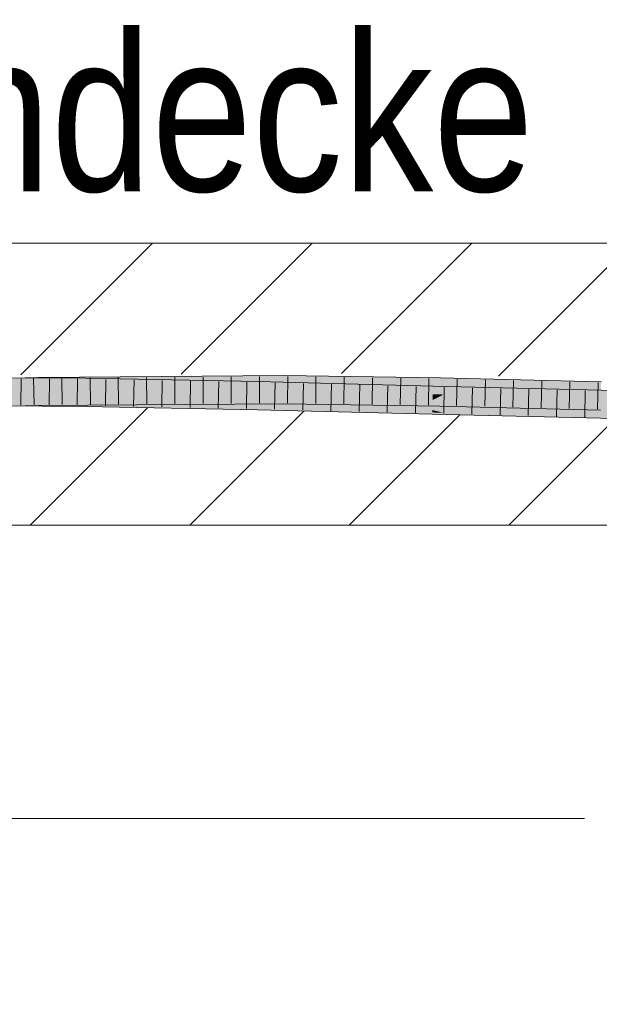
# Model space of a CAD drawing. Extents: x -620 to 300, y 62 to 1112.
# Tile 180 of 256: x 209.39 to 214.53, y 721.09 to 729.81. Entities that reach past the tile are written whole.
import ezdxf
from ezdxf.lldxf.tags import DXFTag

# ---------------------------------------------------------------- set-up
doc = ezdxf.new("R2010")
doc.units = 0
doc.layers.get('0').update_dxf_attribs({"lineweight": 13})
for name, color, linetype, lineweight, true_color in [('E_Detail_Beschriftung', 7, 'Continuous', 13, 0x009900), ('E_Detail_Wandschraffur', 7, 'Continuous', 5, 0xc0c0c0), ('E_Leerrohr 25-A06GA1MY8I', 7, 'Continuous', 9, 0xff8000), ('E_Leerrohr 25-Shading', 7, 'Continuous', 9, 0xff8000)]:
    doc.layers.add(name, color=color, linetype=linetype, lineweight=lineweight, true_color=true_color)
doc.layers.add('E_Detail_Linie_Text_Bem', color=7, linetype='Continuous', lineweight=13)
doc.styles.get("Standard").update_dxf_attribs({"font": 'ARIALN.TTF'})
tags = doc.linetypes.add('fein_strichliert', pattern=[4, 1, -2, 1]).pattern_tags.tags
tags[8:9] = [DXFTag(74, 4), DXFTag(75, 0), DXFTag(340, '0'), DXFTag(46, 0.0), DXFTag(50, 0.0), DXFTag(44, 0.0), DXFTag(45, 0.0)]
tags[6:7] = [DXFTag(74, 4), DXFTag(75, 0), DXFTag(340, '0'), DXFTag(46, 0.0), DXFTag(50, 0.0), DXFTag(44, 0.0), DXFTag(45, 0.0)]
tags[4:5] = [DXFTag(74, 4), DXFTag(75, 0), DXFTag(340, '0'), DXFTag(46, 0.0), DXFTag(50, 0.0), DXFTag(44, 0.0), DXFTag(45, 0.0)]

# ---------------------------------------------------------------- blocks, each defined once
blk = doc.blocks.new('Shading-A06GA12D8I', base_point=(172.0508, 724.3159))
at = {"layer": 'E_Leerrohr 25-Shading', "color": 34, "true_color": 0xb05800}
for points in [[(208.0266, 726.5664), (209.5555, 726.6064), (207.9382, 726.6007), (209.5549, 726.6431)], [(209.3761, 726.6017), (209.9709, 726.5993), (209.3758, 726.6384), (209.9713, 726.6359)], [(209.5555, 726.6064), (211.7303, 726.658), (209.5549, 726.6431)], [(211.7303, 726.658), (209.5555, 726.6064), (210.7923, 726.6215), (209.5893, 726.6067)], [(211.7303, 726.658), (210.7923, 726.6215), (211.7303, 726.6339)], [(213.1184, 726.6177), (213.1188, 726.6389), (211.7303, 726.6339), (211.7303, 726.658)], [(214.5437, 726.581), (214.5443, 726.6027), (213.1184, 726.6177), (213.1188, 726.6389)], [(209.5893, 726.6067), (209.7699, 726.6079), (210.7923, 726.6215)], [(209.7699, 726.6079), (211.7303, 726.6214), (211.7303, 726.6339)], [(209.9713, 726.6359), (209.9709, 726.5993), (210.793, 726.6201), (210.7926, 726.6031)], [(210.7926, 726.6031), (209.9709, 726.5993), (210.7919, 726.5835)], [(211.5044, 726.6064), (210.7926, 726.6031), (211.5036, 726.5705), (210.7919, 726.5835)], [(210.7919, 726.5835), (211.5035, 726.5698), (211.5036, 726.5705)], [(210.7926, 726.6031), (211.5044, 726.6064), (210.793, 726.6201)], [(211.5035, 726.5698), (213.0513, 726.5295), (211.5036, 726.5705)], [(213.0513, 726.5295), (213.0522, 726.5661), (211.5036, 726.5705), (211.5044, 726.6064)], [(211.7303, 726.6339), (211.7303, 726.6333), (213.054, 726.6184)], [(211.7303, 726.6333), (213.1184, 726.6177), (213.054, 726.6184)], [(211.7303, 726.6333), (211.7303, 726.6214), (213.1184, 726.6177), (213.1181, 726.6023)], [(213.0513, 726.5295), (214.6676, 726.5275), (213.0522, 726.5661)], [(213.1181, 726.6023), (214.5432, 726.5661), (213.1184, 726.6177), (214.5437, 726.581)], [(214.6676, 726.5275), (213.0513, 726.5295), (214.6676, 726.5272), (213.2179, 726.5255)], [(213.2179, 726.5255), (214.6671, 726.5015), (214.6676, 726.5272)], [(213.5307, 726.5204), (213.2179, 726.5255), (214.6669, 726.4909)], [(214.6671, 726.5015), (213.5307, 726.5204), (214.6669, 726.4909)], [(207.9382, 726.3506), (209.559, 726.3931), (208.0266, 726.3896), (209.5584, 726.4297)], [(209.378, 726.425), (209.3784, 726.3884), (209.9688, 726.4189), (209.9684, 726.3859)], [(209.378, 726.425), (209.5586, 726.4231), (209.9688, 726.4225), (209.9688, 726.4205)], [(211.7301, 726.436), (211.7301, 726.4446), (209.5584, 726.4297)], [(209.559, 726.3931), (211.73, 726.408), (209.5584, 726.4297), (211.7301, 726.436)], [(209.5586, 726.4231), (209.9688, 726.4189), (209.9688, 726.4205)], [(209.9688, 726.4189), (209.9684, 726.3859), (210.7865, 726.3954), (210.7859, 726.3702)], [(209.9688, 726.4225), (209.9688, 726.4205), (210.7868, 726.4042), (210.7867, 726.4003)], [(211.4994, 726.3882), (211.4995, 726.3931), (209.9688, 726.4225)], [(209.9688, 726.4205), (209.9688, 726.4189), (210.7867, 726.4003), (210.7866, 726.3954)], [(210.7859, 726.3702), (211.4987, 726.3564), (210.7865, 726.3954), (211.4991, 726.3749)], [(210.7866, 726.3954), (211.4991, 726.3749), (210.7867, 726.4003), (211.4993, 726.3827)], [(210.7867, 726.4003), (211.4993, 726.3827), (210.7868, 726.4042), (211.4994, 726.3882)], [(211.4987, 726.3564), (213.0459, 726.3162), (211.4991, 726.3749), (213.046, 726.318)], [(211.4991, 726.3749), (213.046, 726.318), (211.4993, 726.3827), (213.0463, 726.3319)], [(211.4994, 726.3882), (211.4993, 726.3827), (211.9919, 726.3732)], [(211.9919, 726.3732), (211.4993, 726.3827), (213.0465, 726.3375), (211.7295, 726.3751)], [(211.4995, 726.3931), (211.4994, 726.3882), (212.7796, 726.358), (211.9919, 726.3732)], [(213.0468, 726.3528), (211.4995, 726.3931), (212.7796, 726.358)], [(211.7295, 726.3751), (213.0463, 726.3319), (213.0465, 726.3375)], [(211.73, 726.408), (213.1139, 726.3889), (211.7301, 726.436), (213.1142, 726.4054)], [(211.7301, 726.436), (213.1142, 726.4054), (211.7301, 726.4446), (213.1145, 726.4196)], [(213.1145, 726.4196), (213.1146, 726.4255), (211.7301, 726.4446)], [(213.1139, 726.3889), (214.5371, 726.3528), (213.1142, 726.4054), (214.5371, 726.3541)], [(213.1142, 726.4054), (214.5371, 726.3541), (213.1145, 726.4196), (214.5377, 726.374)], [(213.1145, 726.4196), (214.5377, 726.374), (213.1146, 726.4255), (214.5381, 726.3859)], [(214.5381, 726.3859), (214.5381, 726.3893), (213.1146, 726.4255)], [(211.9919, 726.3732), (213.0465, 726.3375), (213.0466, 726.3409)], [(213.0466, 726.3409), (213.0468, 726.3506), (211.9919, 726.3732), (212.7796, 726.358)], [(213.0468, 726.3506), (213.0468, 726.3528), (212.7796, 726.358)], [(213.0459, 726.3162), (213.218, 726.3121), (213.046, 726.318)], [(213.046, 726.318), (213.218, 726.3121), (213.0463, 726.3319), (213.1475, 726.3289)], [(213.0463, 726.3319), (213.1475, 726.3289), (213.0465, 726.3375), (213.1189, 726.3357)], [(213.0465, 726.3375), (213.1189, 726.3357), (213.0466, 726.3409), (213.1033, 726.3394)], [(213.0466, 726.3409), (213.1033, 726.3394), (213.0468, 726.3506), (213.057, 726.3504)], [(213.0468, 726.3528), (213.168, 726.3477), (214.6636, 726.3141), (214.6635, 726.3105)], [(213.168, 726.3477), (213.0468, 726.3528), (213.057, 726.3504)], [(213.057, 726.3504), (213.0468, 726.3528), (213.0468, 726.3506)], [(213.1033, 726.3394), (213.8535, 726.3184), (213.057, 726.3504), (213.168, 726.3477)], [(213.1188, 726.3357), (213.8535, 726.3184), (213.1033, 726.3394)], [(214.6632, 726.2955), (214.6633, 726.2993), (213.1189, 726.3357), (213.1188, 726.3357)], [(213.1189, 726.3357), (213.1475, 726.3289), (214.6632, 726.2955), (214.663, 726.283)], [(213.1475, 726.3289), (213.218, 726.3121), (214.663, 726.283), (214.6629, 726.2776)], [(213.168, 726.3477), (213.8535, 726.3184), (214.6635, 726.3105), (214.6633, 726.2993)]]:
    blk.add_solid(points, dxfattribs=at)
at = {"layer": 'E_Leerrohr 25-Shading', "color": 30, "true_color": 0xf57b00}
for points in [[(208.4009, 726.5701), (208.401, 726.5173), (209.3761, 726.6017), (209.9709, 726.5993)], [(208.401, 726.5173), (209.3771, 726.5134), (209.9709, 726.5993), (209.9699, 726.5199)], [(209.377, 726.5134), (209.5569, 726.5181), (209.3761, 726.6017), (209.5555, 726.6064)], [(209.5555, 726.6064), (209.5569, 726.5181), (209.7699, 726.6079), (209.769, 726.5215)], [(209.7699, 726.6079), (209.769, 726.5215), (209.9818, 726.6094), (209.9808, 726.5251)], [(209.9699, 726.5199), (210.7905, 726.5228), (209.9709, 726.5993), (210.7919, 726.5835)], [(209.9808, 726.5251), (211.7302, 726.554), (209.9818, 726.6094), (211.7303, 726.6214)], [(211.7302, 726.533), (211.7302, 726.554), (209.9808, 726.521), (209.9809, 726.5251)], [(210.7905, 726.5228), (211.5025, 726.5252), (210.7919, 726.5835), (211.5035, 726.5698)], [(213.0511, 726.5253), (213.0513, 726.5295), (211.5025, 726.5252), (211.5035, 726.5698)], [(213.1173, 726.5626), (213.1181, 726.6023), (211.7302, 726.554), (211.7303, 726.6214)], [(211.7302, 726.554), (211.7302, 726.533), (213.1173, 726.5626), (213.1166, 726.5282)], [(213.1173, 726.5626), (213.1166, 726.5282), (214.5431, 726.5632), (214.5418, 726.515)], [(214.5431, 726.5632), (214.5432, 726.5661), (213.1173, 726.5626), (213.1181, 726.6023)], [(208.0266, 726.3896), (209.5584, 726.4297), (208.0632, 726.4789), (209.5569, 726.5181)], [(209.5571, 726.5153), (209.3771, 726.5134), (209.9699, 726.5159), (209.9698, 726.5109)], [(209.378, 726.425), (209.9688, 726.4225), (209.3771, 726.5134), (209.9698, 726.5109)], [(211.7301, 726.4446), (211.7302, 726.533), (209.5584, 726.4297), (209.5569, 726.5181)], [(209.769, 726.5215), (209.5569, 726.5181), (209.769, 726.5195)], [(209.9699, 726.5199), (209.5571, 726.5153), (209.9699, 726.5159)], [(209.9809, 726.5251), (209.769, 726.5215), (209.9808, 726.521), (209.769, 726.5195)], [(211.4995, 726.3931), (211.5015, 726.4814), (209.9688, 726.4225), (209.9698, 726.5109)], [(210.7902, 726.5109), (209.9699, 726.5159), (210.79, 726.5013), (209.9698, 726.5109)], [(209.9698, 726.5109), (211.5015, 726.4814), (211.5018, 726.493)], [(210.7905, 726.5228), (209.9699, 726.5199), (210.7903, 726.5109), (209.9699, 726.5159)], [(211.5018, 726.493), (211.5021, 726.5064), (210.79, 726.5013), (210.7902, 726.5109)], [(211.5025, 726.5252), (210.7905, 726.5228), (211.5021, 726.5064), (210.7903, 726.5109)], [(213.0468, 726.3528), (213.0491, 726.4412), (211.4995, 726.3931), (211.5015, 726.4814)], [(211.5015, 726.4814), (212.8419, 726.451), (211.5018, 726.493), (212.1761, 726.4829)], [(211.5015, 726.4814), (213.0491, 726.4412), (212.8419, 726.451)], [(212.1761, 726.4829), (211.7301, 726.5043), (211.5018, 726.493), (211.5021, 726.5064)], [(211.5025, 726.5252), (211.5021, 726.5064), (213.0511, 726.5253), (213.0503, 726.4916)], [(213.1146, 726.4255), (213.1164, 726.5139), (211.7301, 726.4446), (211.7302, 726.533)], [(213.0503, 726.4916), (211.7301, 726.5043), (213.05, 726.478)], [(213.05, 726.478), (211.7301, 726.5043), (213.0498, 726.4698), (212.1761, 726.4829)], [(211.7302, 726.533), (213.1164, 726.5139), (213.1166, 726.5282)], [(213.0498, 726.4698), (212.1761, 726.4829), (213.0492, 726.4464), (212.8419, 726.451)], [(213.1048, 726.469), (213.0498, 726.4698), (213.0591, 726.4462), (213.0492, 726.4464)], [(213.1201, 726.4767), (213.05, 726.478), (213.1048, 726.469), (213.0498, 726.4698)], [(213.1484, 726.4908), (213.0503, 726.4916), (213.1201, 726.4767), (213.05, 726.478)], [(213.0511, 726.5253), (213.0503, 726.4916), (213.2179, 726.5255), (213.1484, 726.4908)], [(213.2179, 726.5255), (213.0513, 726.5295), (213.0511, 726.5253)], [(213.3105, 726.4407), (213.1048, 726.469), (213.0591, 726.4462)], [(213.8557, 726.4585), (213.12, 726.4766), (213.1048, 726.469)], [(213.3105, 726.4407), (214.6659, 726.4385), (213.1048, 726.469), (213.8557, 726.4585)], [(214.5381, 726.3893), (214.5407, 726.4777), (213.1146, 726.4255), (213.1164, 726.5139)], [(214.5418, 726.515), (213.1166, 726.5282), (214.5409, 726.486), (213.1164, 726.5139)], [(213.1164, 726.5139), (214.5407, 726.4777), (214.5409, 726.486)], [(214.6661, 726.4475), (213.1201, 726.4767), (214.6659, 726.4385), (213.12, 726.4766)], [(214.6667, 726.4779), (213.1484, 726.4908), (214.6661, 726.4475), (213.1201, 726.4767)], [(213.2179, 726.5255), (213.1484, 726.4908), (214.6669, 726.4909), (214.6667, 726.4779)], [(212.8419, 726.451), (213.0491, 726.4412), (213.0492, 726.4464)], [(214.6636, 726.3141), (214.6652, 726.4025), (213.0468, 726.3528), (213.0491, 726.4412)], [(213.0492, 726.4464), (213.0491, 726.4412), (213.0591, 726.4462)], [(213.0491, 726.4412), (213.3105, 726.4407), (213.0591, 726.4462)], [(214.6652, 726.4025), (214.6654, 726.4115), (213.0491, 726.4412), (213.3105, 726.4407)], [(214.6654, 726.4115), (214.6659, 726.4385), (213.3105, 726.4407)]]:
    blk.add_solid(points, dxfattribs=at)
blk = doc.blocks.new('Referenz-A06GA1N48I')
at = {"layer": 'E_Detail_Linie_Text_Bem', "linetype": 'Continuous', "ltscale": 0.13}
for p, q in [((190.1862, 727.8316), (250.1642, 727.8316)), ((250.1642, 725.3316), (202.1862, 725.3316))]:
    blk.add_line(p, q, dxfattribs=at)
at = {"layer": 'E_Detail_Linie_Text_Bem', "color": 0, "linetype": 'Continuous', "ltscale": 0.13}
blk.add_line((208.0632, 722.7333), (214.3967, 722.7333), dxfattribs=at)
at = {"layer": 'E_Detail_Wandschraffur', "linetype": 'fein_strichliert', "ltscale": 0.13}
for p, q in [((209.4, 726.6638), (210.5678, 727.8316)), ((212.2423, 726.6777), (213.3962, 727.8316)), ((210.8962, 725.3316), (211.908, 726.3434)), ((213.7247, 725.3316), (214.6719, 726.2789))]:
    blk.add_line(p, q, dxfattribs=at)
at = {"layer": 'E_Detail_Wandschraffur', "linetype": 'ByBlock', "ltscale": 0.13}
for p, q in [((210.8211, 726.6708), (211.982, 727.8316)), ((213.6325, 726.6537), (214.8105, 727.8316)), ((209.482, 725.3316), (210.5234, 726.373)), ((212.3105, 725.3316), (213.2867, 726.3078))]:
    blk.add_line(p, q, dxfattribs=at)
at = {"layer": 'E_Leerrohr 25-A06GA1MY8I', "linetype": 'Continuous', "ltscale": 0.13}
for p, q in [((209.5549, 726.643), (207.4405, 726.5877)), ((209.9713, 726.6359), (208.4008, 726.6423)), ((211.7303, 726.658), (209.5549, 726.643)), ((209.7631, 726.637), (209.7665, 726.402)), ((210.0133, 726.6387), (210.0163, 726.4037)), ((210.2635, 726.6404), (210.266, 726.4054)), ((210.5138, 726.6422), (210.5158, 726.4072)), ((210.764, 726.6439), (210.7655, 726.4089)), ((211.0142, 726.6456), (211.0153, 726.4106)), ((211.2645, 726.6473), (211.2651, 726.4123)), ((211.5147, 726.649), (211.5148, 726.414)), ((213.1188, 726.6389), (211.7303, 726.658)), ((211.7649, 726.65), (211.7646, 726.415)), ((212.0153, 726.6466), (212.0141, 726.4116)), ((212.2657, 726.6431), (212.2637, 726.4082)), ((212.516, 726.6397), (212.5133, 726.4047)), ((212.7664, 726.6362), (212.7629, 726.4013)), ((214.5443, 726.6027), (213.1188, 726.6389)), ((209.4021, 726.6308), (209.4005, 726.3958)), ((209.5129, 726.6344), (209.5168, 726.3995)), ((209.6524, 726.6297), (209.6503, 726.3947)), ((209.9026, 726.6287), (209.9, 726.3937)), ((211.5044, 726.6064), (209.9713, 726.6359)), ((210.1528, 726.6249), (210.1498, 726.39)), ((210.403, 726.6201), (210.3995, 726.3851)), ((210.6531, 726.6153), (210.6493, 726.3803)), ((210.9033, 726.6105), (210.899, 726.3755)), ((211.1535, 726.6056), (211.1487, 726.3707)), ((211.4036, 726.6008), (211.3985, 726.3659)), ((213.0522, 726.5661), (211.5044, 726.6064)), ((211.6537, 726.595), (211.6483, 726.3601)), ((211.9036, 726.5885), (211.8982, 726.3536)), ((212.1536, 726.582), (212.1481, 726.3471)), ((212.4036, 726.5755), (212.3979, 726.3406)), ((212.6535, 726.569), (212.6478, 726.3341)), ((212.9035, 726.5625), (212.8977, 726.3276)), ((213.0168, 726.6328), (213.0125, 726.3978)), ((214.6676, 726.5275), (213.0522, 726.5661)), ((213.1534, 726.5562), (213.1476, 726.3213)), ((213.267, 726.6276), (213.2621, 726.3927)), ((213.4032, 726.5502), (213.3977, 726.3153)), ((213.5171, 726.6213), (213.5119, 726.3863)), ((213.7672, 726.6149), (213.7616, 726.38)), ((214.0173, 726.6086), (214.0113, 726.3736)), ((214.2674, 726.6022), (214.2611, 726.3673)), ((214.5175, 726.5959), (214.5108, 726.3609)), ((213.653, 726.5443), (213.6477, 726.3093)), ((213.9028, 726.5383), (213.8977, 726.3034)), ((214.1527, 726.5323), (214.1478, 726.2974)), ((214.4025, 726.5264), (214.3978, 726.2914)), ((209.559, 726.3931), (207.4479, 726.3378)), ((209.9684, 726.3859), (208.4012, 726.3923)), ((211.73, 726.408), (209.559, 726.3931)), ((211.4987, 726.3565), (209.9684, 726.3859)), ((213.1139, 726.3889), (211.73, 726.408)), ((214.5371, 726.3528), (213.1139, 726.3889)), ((213.0459, 726.3162), (211.4987, 726.3565)), ((214.6629, 726.2776), (213.0459, 726.3162))]:
    blk.add_line(p, q, dxfattribs=at)
at = {"layer": 'E_Detail_Beschriftung', "linetype": 'Continuous', "ltscale": 0.13, "char_height": 1.4, "attachment_point": 1}
for s, insert in [('{\\fArial Narrow;Rohdecke}', (206.7256, 729.6924)), ('{\\fArial Narrow;Stahlbeton}', (201.2014, 722.5113))]:
    blk.add_mtext(s, dxfattribs=dict(at, insert=insert))

msp = doc.modelspace()

# ---------------------------------------------------------------- block references
at = {"color": 8, "lineweight": 25, "ltscale": 0.25, "true_color": 0x808080}
msp.add_blockref('Referenz-A06GA1N48I', (0, 0), dxfattribs=at)
msp.add_blockref('Shading-A06GA12D8I', (172.0508, 724.3159))

doc.saveas('drawing.dxf')
